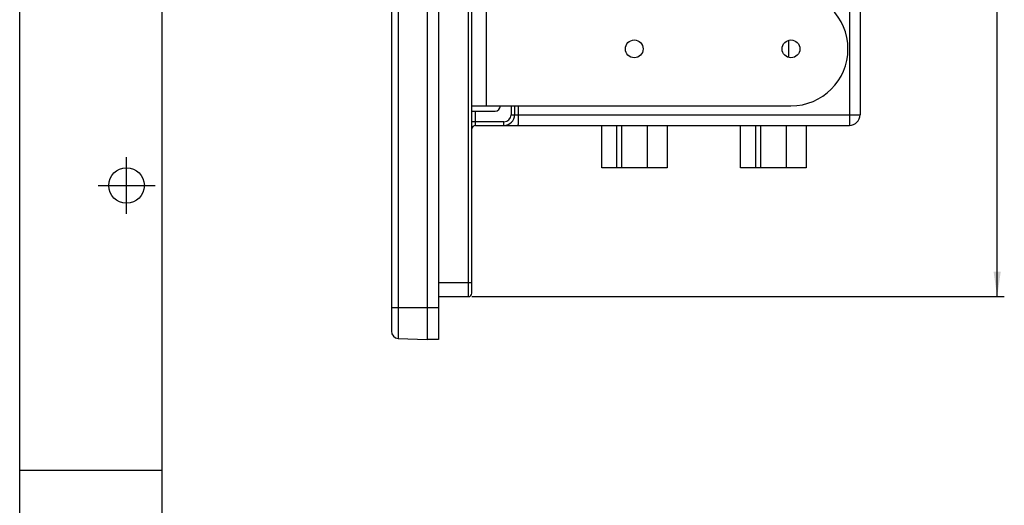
# Model space of a CAD drawing. Header units: millimetres. Extents: x 0 to 594, y 0 to 420.
# Tile 9 of 18: x 0 to 138, y 144 to 212. Entities that reach past the tile are written whole.
import ezdxf

# ---------------------------------------------------------------- set-up
doc = ezdxf.new("R2010")
doc.units = ezdxf.units.MM
doc.header["$LTSCALE"] = 32.67
doc.layers.get('0').update_dxf_attribs({"linetype": 'CONTINUOUS'})
doc.styles.get("Standard").update_dxf_attribs({"font": 'txt', "width": 0.85})
doc.dimstyles.new('DIMSTYLE_1', dxfattribs={"dimtxt": 3.5, "dimasz": 3.5, "dimexe": 1, "dimexo": 0.5, "dimgap": 0.875, "dimtad": 1, "dimdec": 4, "dimdsep": 46, "dimtxsty": 'STANDARD', "dimblk": '_FILLED', "dimblk1": '_FILLED', "dimblk2": '_FILLED', "dimcen": 0.09, "dimadec": 4, "dimazin": 2, "dimtp": 0.2, "dimtm": 0.2, "dimtfac": 1, "dimtdec": 4, "dimtofl": 0, "dimtmove": 0, "dimatfit": 3, "dimldrblk": '_FILLED', "dimfxl": 1, "dimtolj": 1, "dimarcsym": 0})

# ---------------------------------------------------------------- blocks, each defined once
blk = doc.blocks.new('_FILLED')
at = {"color": 0, "linetype": 'BYBLOCK'}
blk.add_solid([(0, 0), (-1, 0.143), (-1, -0.143)], dxfattribs=at)
blk = doc.blocks.new('*D7')
at = {"color": 2, "linetype": 'CONTINUOUS'}
for p, q in [((63.48, 295.29), (138.23, 295.29)), ((137.23, 295.29), (137.23, 234.09)), ((137.23, 172.89), (137.23, 234.09)), ((63.48, 172.89), (138.23, 172.89))]:
    blk.add_line(p, q, dxfattribs=at)
at = {"color": 2, "linetype": 'CONTINUOUS', "xscale": 3.5, "yscale": 3.5, "zscale": 3.5}
for p, rotation in [((137.23, 295.29), 90), ((137.23, 172.89), 270)]:
    blk.add_blockref('_FILLED', p, dxfattribs=dict(at, rotation=rotation))
at = {"color": 2, "linetype": 'CONTINUOUS', "insert": (132.86, 234.09), "char_height": 3.5, "width": 18.375, "attachment_point": 2, "rotation": 90, "line_spacing_factor": 0.9}
blk.add_mtext('122.4', dxfattribs=at)

msp = doc.modelspace()

# ---------------------------------------------------------------- linework, layer by layer
at = {"color": 2, "linetype": 'CONTINUOUS'}
for p, q in [((0, 0), (0, 420)), ((15, 184.5), (15, 192.5)), ((11, 188.5), (19, 188.5)), ((0, 148.5), (20, 148.5))]:
    msp.add_line(p, q, dxfattribs=at)
at = {"color": 7, "linetype": 'CONTINUOUS'}
for p, q in [((20, 10), (20, 410)), ((52.1832, 300.14875), (52.1832, 168.02934)), ((57.1832, 301.28905), (57.1832, 166.88905)), ((58.7832, 301.28905), (58.7832, 166.88905)), ((63.4832, 173.38905), (63.4832, 294.78905)), ((117.9832, 277.43905), (117.9832, 198.43905)), ((107.9832, 206.47633), (107.9832, 208.90177)), ((63.4832, 199.68905), (108.2832, 199.68905)), ((69.4832, 199.68905), (69.4832, 198.43905)), ((63.4832, 198.93905), (66.7332, 198.93905)), ((63.9832, 196.93905), (116.4832, 196.93905)), ((79.5332, 196.93905), (79.5332, 196.87905)), ((81.0332, 196.88905), (79.5332, 196.88905)), ((81.0332, 196.87905), (79.5332, 196.87905)), ((81.0332, 196.93905), (81.0332, 196.87905)), ((81.7082, 190.96905), (81.7082, 196.93905)), ((84.5032, 196.93905), (84.5032, 190.96905)), ((88.1032, 196.93905), (88.1032, 190.96905)), ((90.8982, 196.93905), (90.8982, 190.96905)), ((101.2082, 190.96905), (101.2082, 196.93905)), ((104.0032, 196.93905), (104.0032, 190.96905)), ((107.6032, 196.93905), (107.6032, 190.96905)), ((110.3982, 196.93905), (110.3982, 190.96905)), ((90.8982, 190.96905), (81.7082, 190.96905)), ((110.3982, 190.96905), (101.2082, 190.96905)), ((58.7832, 172.88905), (62.9832, 172.88905)), ((53.1483, 167.02995), (57.1832, 166.88905)), ((58.7832, 166.88905), (57.1832, 166.88905))]:
    msp.add_line(p, q, dxfattribs=at)
at = {"color": 9, "linetype": 'CONTINUOUS'}
for p, q in [((53.1483, 301.14814), (53.1483, 167.02995)), ((62.9832, 295.28905), (62.9832, 172.88905)), ((116.50938, 270.93905), (116.50938, 198.43905)), ((65.4832, 215.68905), (65.4832, 199.68905)), ((68.9832, 199.68905), (68.9832, 198.43905)), ((69.97447, 199.68905), (69.97447, 198.43905)), ((63.9832, 196.93905), (63.9832, 198.93905)), ((68.9832, 198.43905), (117.9832, 198.43905)), ((67.9832, 197.43905), (63.4832, 197.43905)), ((67.9832, 196.93905), (67.9832, 197.43905)), ((83.80713, 196.93905), (83.80713, 190.96905)), ((103.30713, 196.93905), (103.30713, 190.96905)), ((58.7832, 174.88905), (63.4832, 174.88905)), ((52.1832, 171.38905), (58.7832, 171.38905))]:
    msp.add_line(p, q, dxfattribs=at)
at = {"color": 7, "linetype": 'CONTINUOUS'}
for centre, radius in [((86.2832, 207.68905), 1.25), ((108.2832, 207.68905), 1.25), ((15, 188.5), 2.50062)]:
    msp.add_circle(centre, radius, dxfattribs=at)
for centre, radius, start, end in [((108.2832, 207.68905), 8, 270, 90), ((66.7332, 199.68905), 0.75, 270, 360), ((67.9832, 198.43905), 1.5, 270, 360), ((116.4832, 198.43905), 1.5, 270, 360), ((63.9832, 196.43905), 0.5, 90, 180), ((62.9832, 173.38905), 0.5, 270, 360), ((53.1832, 168.02934), 1, 180, 268)]:
    msp.add_arc(centre, radius, start, end, dxfattribs=at)
at = {"color": 9, "linetype": 'CONTINUOUS'}
msp.add_arc((67.9832, 198.43905), 1, 270, 360, dxfattribs=at)
for points in [[(69.97447, 198.43905), (69.97447, 198.34151), (69.97415, 198.15016), (69.97271, 197.87238), (69.97038, 197.61636), (69.96767, 197.4212), (69.96505, 197.28325), (69.96302, 197.19584), (69.96086, 197.12042), (69.9586, 197.05764), (69.95628, 197.00829), (69.95417, 196.97545), (69.95235, 196.95659), (69.95111, 196.94713), (69.95007, 196.94239), (69.94904, 196.93905), (69.9483, 196.93905)], [(116.50938, 198.43905), (116.50938, 198.34151), (116.50906, 198.15016), (116.50762, 197.87238), (116.50528, 197.61636), (116.50258, 197.4212), (116.49995, 197.28325), (116.49792, 197.19584), (116.49576, 197.12042), (116.49351, 197.05764), (116.49118, 197.00829), (116.48908, 196.97545), (116.48725, 196.95659), (116.48602, 196.94713), (116.48497, 196.94239), (116.48394, 196.93905), (116.4832, 196.93905)]]:
    msp.add_open_spline(points, degree=3, knots=[0, 0, 0, 0, 0.194940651, 0.382437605, 0.555198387, 0.706652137, 0.772526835, 0.830957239, 0.881399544, 0.923356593, 0.956433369, 0.98032322, 0.988747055, 0.99481011, 0.99852123, 1, 1, 1, 1], dxfattribs=at)

# ---------------------------------------------------------------- dimensions: what is measured, and where the dimension line sits
at = {"color": 2, "linetype": 'CONTINUOUS'}
dim = msp.add_linear_dim(base=(137.23296, 172.88905), p1=(62.9832, 295.28905), p2=(62.9832, 172.88905), angle=270, dimstyle='DIMSTYLE_1', dxfattribs=at)
dim.commit()
dim.dimension.update_dxf_attribs({"geometry": '*D7', "text_midpoint": (137.23296, 233.58905), "dimtype": 160})

doc.saveas('drawing.dxf')
